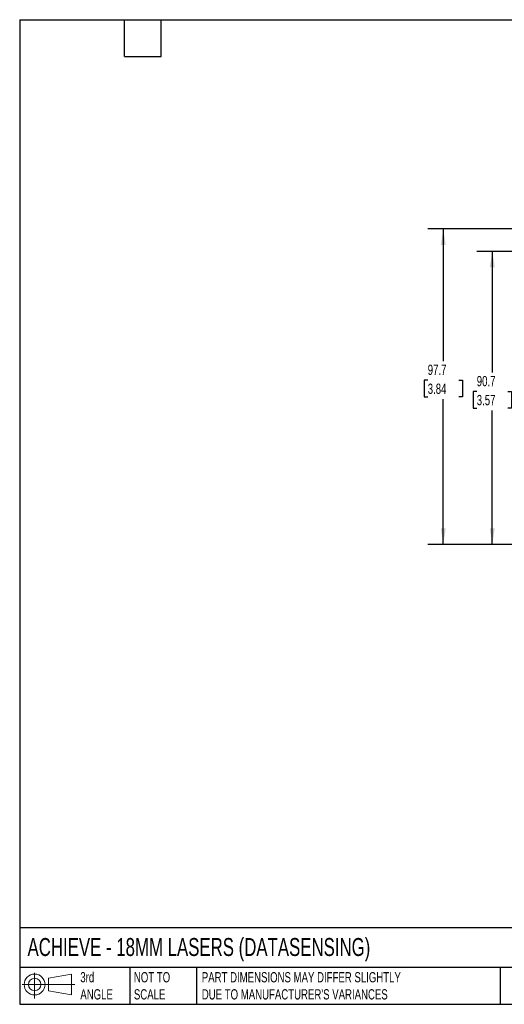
# Model space of a CAD drawing. Header units: millimetres. Extents: x 10 to 410, y 10 to 314.
# Tile 1 of 4: x 10 to 159, y 10 to 314. Entities that reach past the tile are written whole.
import ezdxf

# ---------------------------------------------------------------- set-up
doc = ezdxf.new("R2010")
doc.units = ezdxf.units.MM
doc.header["$LTSCALE"] = 1.5
doc.layers.add('DIMENSIONS', color=140, linetype='Continuous', lineweight=25)
doc.layers.add('TEXT', color=140, linetype='Continuous', lineweight=25)
doc.styles.add('SLDTEXTSTYLE0', font='TXT', dxfattribs={"width": 0.7})
doc.dimstyles.new('SLDDIMSTYLE1', dxfattribs={"dimtxt": 3.237012, "dimasz": 4.953, "dimexe": 0, "dimexo": 0.0625, "dimgap": 0.809253, "dimtad": 0, "dimtih": 1, "dimtoh": 1, "dimdec": 1, "dimrnd": 1e-09, "dimzin": 12, "dimdsep": 46, "dimtxsty": 'SLDTEXTSTYLE0', "dimsah": 1, "dimcen": 0.09, "dimadec": 0, "dimazin": 3, "dimtfac": 1, "dimtdec": 1, "dimtofl": 0, "dimtmove": 0, "dimatfit": 3, "dimfxl": 0, "dimfrac": 2, "dimtolj": 1, "dimtzin": 12, "dimarcsym": 0})

# ---------------------------------------------------------------- blocks, each defined once
blk = doc.blocks.new('Block11')
at = {"color": 7, "linetype": 'Continuous', "lineweight": 18}
for p, q in [((3.88, 7.97), (3.88, 0)), ((8.22, 6.25), (15.26, 7.55)), ((8.22, 2.39), (8.22, 6.25)), ((15.26, 7.55), (15.26, 1.1)), ((0, 4.32), (16.31, 4.32)), ((8.22, 2.39), (15.26, 1.1))]:
    blk.add_line(p, q, dxfattribs=at)
for radius in [3.23, 1.93]:
    blk.add_circle((3.88, 4.32), radius, dxfattribs=at)
blk = doc.blocks.new('Block12')
at = {"color": 7, "linetype": 'Continuous'}
blk.add_blockref('Block11', (0, 0), dxfattribs=at)
blk = doc.blocks.new('_D_3')
at = {"layer": 'DIMENSIONS'}
for p, q in [((201.42, 242.61), (151, 242.61)), ((155.76, 242.61), (155.76, 205.08)), ((150.95, 199.21), (149.87, 199.21)), ((149.87, 199.21), (149.87, 194.07)), ((160.57, 199.21), (161.66, 199.21)), ((161.66, 199.21), (161.66, 194.07)), ((149.87, 194.07), (150.95, 194.07)), ((155.76, 151.91), (155.76, 193.34)), ((161.66, 194.07), (160.57, 194.07)), ((204.47, 151.91), (151, 151.91))]:
    blk.add_line(p, q, dxfattribs=at)
for points in [[(155.76, 242.61), (155, 237.66), (156.52, 237.66)], [(155.76, 151.91), (156.52, 156.86), (155, 156.86)]]:
    blk.add_solid(points, dxfattribs=at)
at = {"layer": 'DIMENSIONS', "char_height": 3.175, "attachment_point": 1, "style": 'SLDTEXTSTYLE0'}
for s, insert in [('90.7', (150.95, 204.03)), ('3.57', (150.95, 198.16))]:
    blk.add_mtext(s, dxfattribs=dict(at, insert=insert))
blk = doc.blocks.new('_D_4')
at = {"layer": 'DIMENSIONS'}
for p, q in [((202.22, 249.56), (135.83, 249.56)), ((140.59, 249.56), (140.59, 208.59)), ((135.78, 202.72), (134.7, 202.72)), ((134.7, 202.72), (134.7, 197.58)), ((145.4, 202.72), (146.49, 202.72)), ((146.49, 202.72), (146.49, 197.58)), ((134.7, 197.58), (135.78, 197.58)), ((140.59, 151.91), (140.59, 196.85)), ((146.49, 197.58), (145.4, 197.58)), ((204.47, 151.91), (135.83, 151.91))]:
    blk.add_line(p, q, dxfattribs=at)
for points in [[(140.59, 249.56), (139.83, 244.61), (141.36, 244.61)], [(140.59, 151.91), (141.36, 156.86), (139.83, 156.86)]]:
    blk.add_solid(points, dxfattribs=at)
at = {"layer": 'DIMENSIONS', "char_height": 3.175, "attachment_point": 1, "style": 'SLDTEXTSTYLE0'}
for s, insert in [('97.7', (135.78, 207.54)), ('3.84', (135.78, 201.67))]:
    blk.add_mtext(s, dxfattribs=dict(at, insert=insert))

msp = doc.modelspace()

# ---------------------------------------------------------------- linework, layer by layer
at = {"layer": 'TEXT'}
for p, q in [((9.52, 314.32), (409.57, 314.32)), ((9.52, 314.32), (9.52, 9.52)), ((41.91, 302.89), (41.91, 314.32)), ((53.34, 302.89), (53.34, 314.32)), ((41.91, 302.89), (53.34, 302.89)), ((409.57, 33.19), (9.52, 33.19)), ((409.57, 20.95), (9.52, 20.95)), ((43.57, 20.95), (43.57, 9.52)), ((64.26, 20.95), (64.26, 9.52)), ((158.23, 20.95), (158.23, 9.52)), ((9.52, 9.52), (409.57, 9.52))]:
    msp.add_line(p, q, dxfattribs=at)

# ---------------------------------------------------------------- block references
msp.add_blockref('Block12', (10.26, 11.33), dxfattribs=at)

# ---------------------------------------------------------------- texts
at = {"layer": 'TEXT', "attachment_point": 1, "style": 'SLDTEXTSTYLE0'}
for s, insert, char_height in [('ACHIEVE - 18MM LASERS (DATASENSING)', (11.95, 30.04), 5.5562), ('3rd^JANGLE', (28.28, 19.49), 3.175), ('NOT TO^JSCALE', (44.86, 19.49), 3.175), ("PART DIMENSIONS MAY DIFFER SLIGHTLY ^JDUE TO MANUFACTURER'S VARIANCES", (65.87, 19.49), 3.175)]:
    msp.add_mtext(s, dxfattribs=dict(at, insert=insert, char_height=char_height))

# ---------------------------------------------------------------- dimensions: what is measured, and where the dimension line sits
at = {"layer": 'DIMENSIONS'}
for base, p1, p2, picture, middle in [((140.59343253, 249.56009111), (206.37228051, 151.91009111), (204.12228051, 249.56009111), '_D_4', (140.59343253, 202.72213527)), ((155.76, 242.61), (206.37, 151.91), (203.32, 242.61), '_D_3', (155.76, 199.21))]:
    dim = msp.add_linear_dim(base=base, p1=p1, p2=p2, angle=90, dimstyle='SLDDIMSTYLE1', dxfattribs=at)
    dim.commit()
    dim.dimension.update_dxf_attribs({"geometry": picture, "text_midpoint": middle, "dimtype": 160})

doc.saveas('drawing.dxf')
